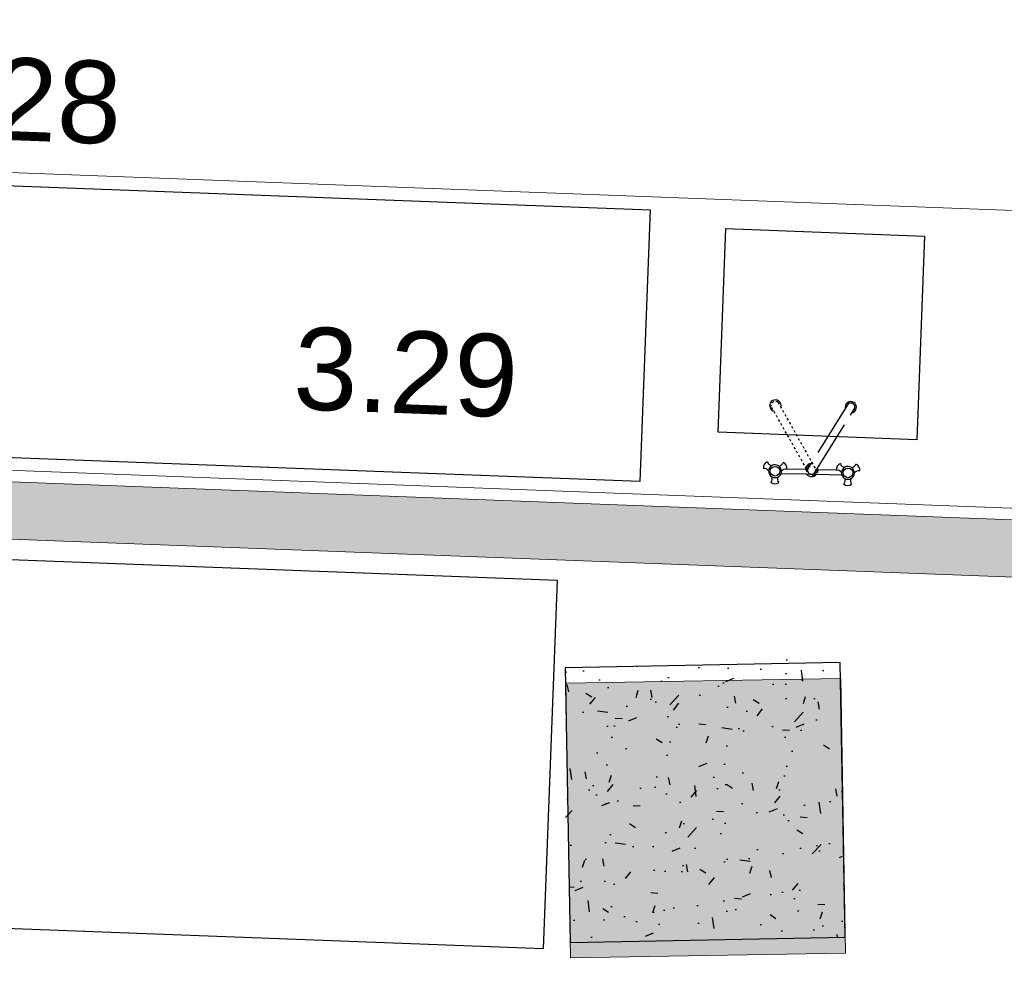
# Model space of a CAD drawing. Header units: millimetres. Extents: x 119024465 to 119292677, y 483022511 to 483148062.
# Tile 81 of 162: x 119100415 to 119102564, y 483058259 to 483060331. Entities that reach past the tile are written whole.
import ezdxf

# ---------------------------------------------------------------- set-up
doc = ezdxf.new("R2010")
doc.units = ezdxf.units.MM
doc.header["$LTSCALE"] = 100
doc.linetypes.add('PHANTOM', pattern=[2.5, 1.25, -0.25, 0.25, -0.25, 0.25, -0.25])
doc.linetypes.add('SMALLDASH', pattern=[0.1, 0.05, -0.05])
doc.layers.get('0').update_dxf_attribs({"linetype": 'CONTINUOUS'})
for name, color, linetype in [('200', 2, 'CONTINUOUS'), ('200-2D', 1, 'CONTINUOUS'), ('202', 2, 'PHANTOM'), ('204', 1, 'CONTINUOUS'), ('204 tekst fdstp', 255, 'CONTINUOUS'), ('28 Hoofddraagconstrunctie.CONSTRUCTEUR', 7, 'CONTINUOUS'), ('28 Hoofddraagconstrunctie.CONSTRUCTEUR Doorsnede-arcering', 7, 'CONTINUOUS'), ('AL22----_ARC', 8, 'CONTINUOUS'), ('AL28----', 4, 'CONTINUOUS'), ('AL28----_ARC', 8, 'CONTINUOUS'), ('DINING_TABLE', 33, 'CONTINUOUS'), ('KEUKENLAYOUT', 3, 'CONTINUOUS'), ('New_0', 7, 'CONTINUOUS'), ('New_22 Binnenwanden', 7, 'CONTINUOUS'), ('New_22 Binnenwanden Doorsnede-arcering', 7, 'CONTINUOUS'), ('New_82 Losse inrichting.LOSSE INRICHTING', 7, 'CONTINUOUS')]:
    doc.layers.add(name, color=color, linetype=linetype)
doc.styles.add('GENERATED_STYLE_1', font='arial.ttf')

# ---------------------------------------------------------------- blocks, each defined once
blk = doc.blocks.new('600x600')
at = {"layer": 'AL28----_ARC'}
h = blk.add_hatch(dxfattribs=at)
h.set_pattern_fill('AR-CONC', color=256, style=0)
h.set_pattern_definition([(49.99999999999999, (-54450.71053606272, -52812.25792324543), (182.184668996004, -15.93908553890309), [19.05, -209.55]), (355, (-54450.71053606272, -52812.25792324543), (-35.24282597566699, 191.05664288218), [15.24, -167.64]), (100.451, (-54435.52853606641, -52813.58617329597), (146.9425016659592, 175.1166878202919), [16.19, -178.09]), (46.18420000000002, (-54450.71053606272, -52761.45792329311), (271.0790408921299, -42.04232793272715), [28.57499999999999, -314.3249999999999]), (96.63559999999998, (-54428.12063606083, -52764.96142327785), (237.4042344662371, 247.4255558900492), [24.28499999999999, -267.1349999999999]), (351.1840000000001, (-54450.71053606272, -52761.45792329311), (237.4046058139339, 247.4251178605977), [22.86, -251.46]), (21, (-54425.31053607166, -52774.15792328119), (151.6148798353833, -102.2655185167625), [19.05, -209.55]), (326.0000000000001, (-54425.31053607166, -52774.15792328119), (61.80202834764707, 184.1879661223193), [15.24, -167.64]), (71.4514, (-54412.67603605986, -52782.68002325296), (213.4164907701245, 81.92285771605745), [16.19, -178.09]), (37.50000000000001, (-54450.71053606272, -52812.25792324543), (3.088603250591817, 84.55503887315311), [0, -165.608, 0, -170.18, 0, -168.275]), (7.499999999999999, (-54450.71053606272, -52812.25792324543), (66.81966251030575, 100.1805748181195), [0, -97.02799999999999, 0, -161.798, 0, -64.135]), (327.5, (-54507.35253606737, -52812.25792324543), (135.5905951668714, -5.728743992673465), [0, -63.5, 0, -198.12, 0, -262.89]), (317.5, (-54532.75253605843, -52812.25792324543), (148.129181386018, 25.42649103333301), [0, -82.55, 0, -131.572, 0, -186.69])])
h.paths.add_polyline_path([(-300, -300), (300, -300), (300, 300), (-300, 300)])
at = {"layer": 'AL28----'}
blk.add_lwpolyline([(-300, -300), (300, -300), (300, 300), (-300, 300)], close=True, dxfattribs=at)
blk = doc.blocks.new('FF00041F')
at = {"layer": '200'}
for p, q in [((-65.6715205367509, 8.047320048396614), (-9.894561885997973, 8.047320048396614)), ((11.41899106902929, 8.047320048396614), (67.19594971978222, 8.047320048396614)), ((-53.15905992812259, -2.358920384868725), (-13.26569699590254, -2.358920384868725)), ((14.65973212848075, -2.358920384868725), (54.6834891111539, -2.358920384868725))]:
    blk.add_line(p, q, dxfattribs=at)
for centre, radius, start, end in [((-78.77455022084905, 16.256529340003), 14.08052431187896, 52.50048473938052, 127.4995152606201), ((-95.54212037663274, 19.93341474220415), 11.10560536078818, 335.0561900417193, 42.43831069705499), ((-62.00698006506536, 19.93341474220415), 11.10560536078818, 137.561689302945, 204.9438099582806), ((80.29897940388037, 16.256529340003), 14.08052431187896, 52.50048473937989, 127.4995152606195), ((63.53140924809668, 19.93341474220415), 11.10560536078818, 335.0561900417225, 42.43831069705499), ((97.06654955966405, 19.93341474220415), 11.10560536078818, 137.561689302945, 204.9438099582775), ((-101.9580295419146, 8.820734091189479), 11.10560536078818, 257.5616893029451, 324.9438099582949), ((-78.77455022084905, 2.844199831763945), 14.09829233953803, 118.3648305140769, 181.6351694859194), ((-78.77455022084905, 2.844199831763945), 14.09829233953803, 21.65767616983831, 61.63516948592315), ((0.6027204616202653, -1.56254308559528), 14.07955232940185, 154.2825390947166, 201.9105410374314), ((0.762214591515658, -1.154142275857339), 14.07955232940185, 40.8085627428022, 139.1914372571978), ((80.29897940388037, 2.844199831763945), 14.09829233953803, 118.3648305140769, 158.3423238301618), ((80.29897940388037, 2.844199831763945), 14.09829233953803, 358.3648305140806, 61.63516948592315), ((103.4824587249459, 8.820734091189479), 11.10560536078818, 215.0561900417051, 282.438310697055), ((-90.38996829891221, -3.861964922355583), 14.08052431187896, 172.5004847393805, 247.4995152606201), ((-85.1904593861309, -20.2215493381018), 11.10560536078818, 95.05619004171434, 162.438310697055), ((-78.77455022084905, 2.844199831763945), 14.09829233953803, 238.3648305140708, 301.6351694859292), ((-72.35864105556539, -20.2215493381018), 11.10560536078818, 17.561689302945, 84.94380995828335), ((-67.15913214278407, -3.861964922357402), 14.08052431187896, 292.5004847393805, 6.127790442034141), ((0.6027204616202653, -1.56254308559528), 14.07955232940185, 276.8370063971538, 356.7574662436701), ((68.68356132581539, -3.861964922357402), 14.08052431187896, 172.5004847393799, 247.4995152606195), ((73.8830702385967, -20.2215493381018), 11.10560536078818, 95.05619004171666, 162.438310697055), ((80.29897940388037, 2.844199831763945), 14.09829233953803, 238.3648305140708, 301.6351694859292), ((86.71488856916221, -20.2215493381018), 11.10560536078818, 17.56168930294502, 84.94380995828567), ((91.91439748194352, -3.861964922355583), 14.08052431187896, 292.5004847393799, 7.499515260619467), ((-81.60499673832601, -140.4230957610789), 12.43200310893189, 102.913766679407, 15.83378075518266), ((82.98913666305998, -140.4230957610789), 12.43200310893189, 164.1662192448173, 77.086233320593)]:
    blk.add_arc(centre, radius, start, end, dxfattribs=at)
at = {"layer": '202'}
blk.add_lwpolyline([(-5.052132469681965, 5.696213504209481), (-90.68880082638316, -138.9563264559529, 0.6814660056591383), (-75.9501438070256, -147.6818523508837), (9.686524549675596, -3.029312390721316, 0.6814660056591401)], format="xyb", close=True, dxfattribs=at)
at = {"layer": '202', "linetype": 'SMALLDASH'}
blk.add_lwpolyline([(6.436272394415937, 5.696213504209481), (92.07294075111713, -138.9563264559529, -0.6814660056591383), (77.33428373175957, -147.6818523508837), (-8.302384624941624, -3.029312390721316, -0.6814660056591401)], format="xyb", close=True, dxfattribs=at)
at = {"layer": '204'}
for p, q in [((-9.894561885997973, 8.047320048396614), (11.41899106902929, 8.047320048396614)), ((-13.26569699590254, -2.358920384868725), (-11.25667863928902, -2.358920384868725)), ((12.78110782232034, -2.358920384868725), (14.79012617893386, -2.358920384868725))]:
    blk.add_line(p, q, dxfattribs=at)
for centre in [(-78.77455022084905, 2.844199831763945), (80.29897940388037, 2.844199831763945)]:
    blk.add_circle(centre, 10.58186845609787, dxfattribs=at)
for centre, radius, start, end in [((-78.77455022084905, 2.844199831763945), 14.09829233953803, 181.6351694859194, 238.3648305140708), ((-78.77455022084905, 2.844199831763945), 14.09829233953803, 61.63516948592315, 118.3648305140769), ((-78.77455022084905, 2.844199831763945), 14.09829233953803, 301.6351694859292, 358.3648305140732), ((-78.77455022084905, 2.844199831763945), 14.09829233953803, 358.3648305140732, 21.65767616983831), ((-55.59107089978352, 8.82073409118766), 11.10560536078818, 215.0561900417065, 282.438310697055), ((0.6027204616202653, -1.56254308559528), 12.07912599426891, 99.75367868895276, 194.2213847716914), ((0.6027204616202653, -1.56254308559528), 12.07912599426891, 284.5261626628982, 18.99386874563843), ((57.11550008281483, 8.82073409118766), 11.10560536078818, 257.5616893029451, 324.9438099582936), ((80.29897940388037, 2.844199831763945), 14.09829233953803, 158.3423238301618, 181.6351694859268), ((80.29897940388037, 2.844199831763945), 14.09829233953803, 181.6351694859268, 238.3648305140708), ((80.29897940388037, 2.844199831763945), 14.09829233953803, 61.63516948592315, 118.3648305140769), ((80.29897940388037, 2.844199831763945), 14.09829233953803, 301.6351694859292, 358.3648305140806), ((-67.15913214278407, -3.861964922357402), 14.08052431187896, 6.127790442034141, 7.499515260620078), ((68.68356132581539, -3.861964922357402), 14.08052431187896, 172.5004847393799, 173.8722095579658)]:
    blk.add_arc(centre, radius, start, end, dxfattribs=at)
blk = doc.blocks.new('krzwenk')
at = {"layer": 'KEUKENLAYOUT', "rotation": 180}
blk.add_blockref('FF00041F', (-120.6307583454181, 31.52728611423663), dxfattribs=at)
blk = doc.blocks.new('Wall_69_1', base_point=(-6290.579701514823, 33110.55258202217))
at = {"layer": 'New_22 Binnenwanden Doorsnede-arcering', "linetype": 'Continuous', "lineweight": 0, "true_color": 0x000000}
blk.add_hatch(color=18, dxfattribs=at).paths.add_polyline_path([(-6228.079701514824, 33048.05258202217), (2559.420300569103, 33048.05258202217), (2559.42030056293, 33173.05258202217), (-6228.079701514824, 33173.05258202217)])
at = {"layer": 'New_22 Binnenwanden', "color": 2, "linetype": 'Continuous', "lineweight": 0, "flags": 128}
for points in [[(2559.42030056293, 33173.05258202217), (-6228.079701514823, 33173.05258202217)], [(-6228.079701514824, 33048.05258202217), (2559.420300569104, 33048.05258202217)]]:
    blk.add_lwpolyline(points, dxfattribs=at)
blk = doc.blocks.new('Column_10_1', base_point=(-2997.120506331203, 32496.30166313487))
at = {"layer": '28 Hoofddraagconstrunctie.CONSTRUCTEUR Doorsnede-arcering', "linetype": 'Continuous', "lineweight": 0, "true_color": 0x415994}
blk.add_hatch(color=165, dxfattribs=at).paths.add_polyline_path([(-3280.216551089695, 32180.30066718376), (-2681.119510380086, 32213.20561837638), (-2714.02446157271, 32812.30265908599), (-3313.121502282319, 32779.39770789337)])
at = {"layer": '28 Hoofddraagconstrunctie.CONSTRUCTEUR', "color": 3, "linetype": 'Continuous', "lineweight": 0, "flags": 128}
blk.add_lwpolyline([(-3280.216551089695, 32180.30066718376), (-2681.119510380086, 32213.20561837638), (-2714.02446157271, 32812.30265908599), (-3313.121502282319, 32779.39770789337)], close=True, dxfattribs=at)
blk = doc.blocks.new('Kubus 23[26]_1', base_point=(277.9756224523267, 33848.05258202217))
at = {"layer": 'New_82 Losse inrichting.LOSSE INRICHTING', "color": 2, "linetype": 'Continuous', "lineweight": 0, "flags": 128}
blk.add_lwpolyline([(-6203.079701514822, 33198.05258202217), (277.9756224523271, 33198.05258202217), (277.9756224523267, 33848.05258202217), (-6203.079701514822, 33848.05258202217)], close=True, dxfattribs=at)

msp = doc.modelspace()

# ---------------------------------------------------------------- linework, layer by layer
at = {"layer": '200-2D'}
msp.add_lwpolyline([(119098988.7066118, 483059205.0887315), (119101587.5757855, 483059106.5176037), (119101557.0438047, 483058301.5291113), (119098958.1746311, 483058400.1002391)], close=True, dxfattribs=at)
at = {"layer": '204 tekst fdstp'}
for points in [[(119099419.0234784, 483060005.0405235), (119101790.7406188, 483059915.0849245), (119101768.2463563, 483059322.0142491), (119099396.5292159, 483059411.9698482)], [(119102389.3593245, 483059857.8127372), (119102372.4991713, 483059413.2877165), (119101939.1204077, 483059429.7251093), (119101955.980561, 483059874.25013)]]:
    msp.add_lwpolyline(points, close=True, dxfattribs=at)
at = {"layer": 'DINING_TABLE', "invisible_edges": 15}
msp.add_3dface([(119101242.9872433, 483059751.424203, 749.9999999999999), (119101282.7877714, 483060800.7818377, 749.9999999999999), (119101282.7877714, 483060800.7818377, 724.9999999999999), (119101242.9872433, 483059751.424203, 724.9999999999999)], dxfattribs=at)

# ---------------------------------------------------------------- block references
at = {"rotation": 358.6946480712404}
msp.add_blockref('krzwenk', (119102263.5074539, 483059311.3647557), dxfattribs=at)
at = {"layer": '28 Hoofddraagconstrunctie.CONSTRUCTEUR', "color": 3, "lineweight": 0, "rotation": 357.8278999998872}
msp.add_blockref('Column_10_1', (119101911.672526, 483058586.7246627), dxfattribs=at)
at = {"layer": 'AL22----_ARC', "rotation": 1.055776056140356}
msp.add_blockref('600x600', (119101910.6235831, 483058621.1129459), dxfattribs=at)
at = {"layer": 'New_22 Binnenwanden', "color": 2, "lineweight": 0, "rotation": 357.8278999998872}
msp.add_blockref('Wall_69_1', (119098643.8605688, 483059325.360347), dxfattribs=at)
at = {"layer": 'New_82 Losse inrichting.LOSSE INRICHTING', "color": 2, "linetype": 'Continuous', "lineweight": 0, "rotation": 357.8278999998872}
msp.add_blockref('Kubus 23[26]_1', (119105235.6484723, 483059813.3742082), dxfattribs=at)

# ---------------------------------------------------------------- texts
at = {"layer": 'New_0', "color": 5, "linetype": 'Continuous', "lineweight": 0, "char_height": 180, "attachment_point": 8, "rotation": 357.82789999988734, "style": 'GENERATED_STYLE_1'}
for s, insert in [('\\A1;3.28', (119100388.455904, 483060065.3293252)), ('\\A1;3.29', (119101254.046365, 483059468.6591508))]:
    msp.add_mtext(s, dxfattribs=dict(at, insert=insert))

doc.saveas('drawing.dxf')
